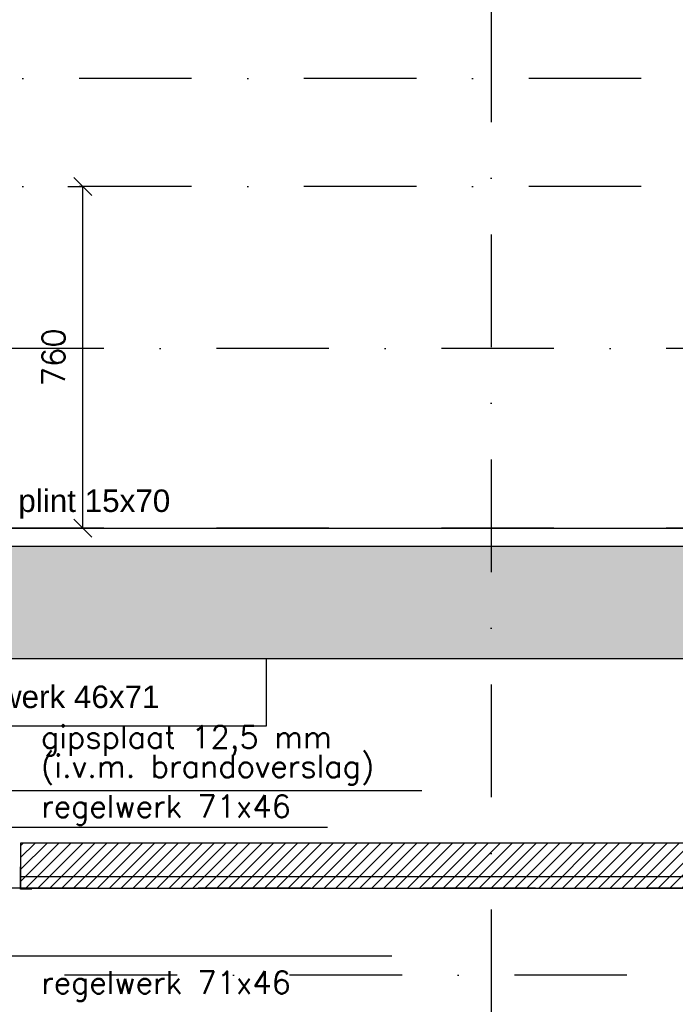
# Model space of a CAD drawing. Extents: x 151406 to 360561, y 44436 to 197234.
# Tile 16 of 57: x 159566 to 161024, y 98238 to 100426. Entities that reach past the tile are written whole.
import ezdxf

# ---------------------------------------------------------------- set-up
doc = ezdxf.new("R2010")
doc.units = 0
doc.header["$LTSCALE"] = 20
doc.header["$MEASUREMENT"] = 0
doc.header["$PDSIZE"] = -1
doc.linetypes.add('DASHDOT', pattern=[25, 12.5, -6.25, 0, -6.25])
doc.linetypes.add('DD1', pattern=[2.66667, 1.66667, -0.5, 0, -0.5])
doc.layers.get('0').update_dxf_attribs({"linetype": 'CONTINUOUS'})
doc.layers.get('DEFPOINTS').update_dxf_attribs({"linetype": 'CONTINUOUS'})
for name, color, linetype in [('A--01A1_ACEER', 1, 'CONTINUOUS'), ('A--A23--_F--3-', 9, 'CONTINUOUS'), ('A--L21--_F-23-', 4, 'CONTINUOUS'), ('A--L23--', 7, 'CONTINUOUS'), ('A--L23--_F--3-', 7, 'CONTINUOUS'), ('A--L28D1_KONSTRUKTIES', 1, 'CONTINUOUS'), ('A--L35-D2-_PLAFONDS', 2, 'CONTINUOUS'), ('A--L35-D4-_PLAFONDS', 4, 'CONTINUOUS'), ('A--L35D1_PLAFONDS', 1, 'CONTINUOUS'), ('A--M$1A-_F123-', 1, 'CONTINUOUS'), ('A--T$1A-_F123_20', 1, 'CONTINUOUS'), ('A--T01A-25_TEKST', 2, 'CONTINUOUS'), ('STRAMIEN', 8, 'DD1')]:
    doc.layers.add(name, color=color, linetype=linetype)
doc.styles.add('ALFA-0_25', font='ROMANS')
doc.styles.add('EB2', font='ARIAL.TTF')
doc.styles.add('HIEMSTRA', font='romans.shx')
doc.dimstyles.new('STANDARD$0', dxfattribs={"dimscale": 50, "dimtxt": 2.5, "dimasz": 2, "dimexe": 2, "dimexo": 0, "dimgap": 2, "dimtad": 1, "dimdec": 0, "dimzin": 0, "dimdsep": 46, "dimtxsty": 'ALFA-0_25', "dimblk1": 'OBLIQUE', "dimblk2": 'OBLIQUE', "dimsah": 1, "dimcen": -3, "dimdle": 2, "dimclrd": 1, "dimclre": 1, "dimclrt": 2, "dimadec": 0, "dimazin": 0, "dimtfac": 0.666667, "dimtofl": 0, "dimtmove": 2, "dimatfit": 3, "dimldrblk": 'OBLIQUE', "dimfxl": 0, "dimtvp": 0.833333, "dimtolj": 1, "dimtzin": 0, "dimarcsym": 0})

# ---------------------------------------------------------------- blocks, each defined once
blk = doc.blocks.new('*U983')
at = {"layer": 'A--L23--_F--3-', "color": 2, "linetype": 'Continuous'}
blk.add_lwpolyline([(0, 0), (0, 20), (5501.5, 20), (5501.5, 0)], dxfattribs=at)
blk = doc.blocks.new('_OBLIQUE')
at = {"color": 0, "linetype": 'ByBlock'}
blk.add_line((-0.5, -0.5), (0.5, 0.5), dxfattribs=at)
blk = doc.blocks.new('*D286')
at = {"layer": 'A--M$1A-_F123-', "color": 1, "lineweight": -2}
for p, q in [((159673, 100055.9), (159706.4, 100055.9)), ((159706.4, 99295.9), (159706.4, 100055.9)), ((159673, 99295.9), (159706.4, 99295.9))]:
    blk.add_line(p, q, dxfattribs=at)
at = {"layer": 'DEFPOINTS', "color": 0}
for p in [(159673, 100055.9), (159706.4, 100055.9), (159673, 99295.9)]:
    blk.add_point(p, dxfattribs=at)
at = {"layer": 'A--M$1A-_F123-', "color": 1, "lineweight": -2, "xscale": 40, "yscale": 40, "zscale": 40}
for p, rotation in [((159706.4, 100055.9), 90), ((159706.4, 99295.9), 270)]:
    blk.add_blockref('_OBLIQUE', p, dxfattribs=dict(at, rotation=rotation))
at = {"layer": 'A--M$1A-_F123-', "color": 2, "insert": (159641.4, 99675.9), "char_height": 50, "attachment_point": 5, "rotation": 90, "style": 'ALFA-0_25'}
blk.add_mtext('\\A1;760', dxfattribs=at)

msp = doc.modelspace()

# ---------------------------------------------------------------- hatches: boundary and pattern name
at = {"layer": 'A--01A1_ACEER', "linetype": 'Continuous'}
h = msp.add_hatch(dxfattribs=at)
h.set_pattern_fill('ANSI31', color=256, scale=150, style=0)
h.set_pattern_definition([(45, (517.222, 3550.212), (-13.2582521, 13.2582521), [])])
h.paths.add_polyline_path([(159568.29, 98496.11), (164629.265, 98496.11), (164629.265, 98596.11), (159568.29, 98596.11)])
at = {"layer": 'A--A23--_F--3-'}
h = msp.add_hatch(dxfattribs=at)
h.set_pattern_fill('ALFABET', color=256, scale=20, angle=1, style=0, pattern_type=2)
h.set_pattern_definition([(134, (241576.95, 3500), (86.32078, 83.359), []), (129, (241576.95, 3500), (-143.64922, -10.04493), [15, -165]), (184, (241576.95, 3500), (30.37155, 149.9312), [12, -132]), (78.5486, (241564.97, 3499.16), (-113.27778, 139.88618), [12.74804, -140.22842]), (132.8158, (241577.64, 3540), (-213.99344, -29.37358), [22.5, -247.5]), (82.3644, (241559.81, 3537.55), (-183.50393, 198.05632), [19.12206, -210.3426]), (187.8158, (241577.64, 3540), (-183.50378, 198.05647), [18, -198]), (158, (241557.47, 3530.34), (-120.76856, -78.42802), [15, -165]), (213, (241557.47, 3530.34), (-46.12453, 145.8572), [12, -132]), (107.5486, (241547.41, 3523.81), (-166.89315, 67.42906), [12.74804, -140.22842]), (141.5, (241576.946, 3500), (-1.26964, 66.611074), [0, -130.4, 0, -134, 0, -132.5]), (171.5, (241576.946, 3500), (-51.229207, 79.788568), [0, -76.4, 0, -127.4, 0, -50.5]), (211.5, (241621.54, 3499.22), (-106.826954, -2.64699), [0, -50, 0, -156, 0, -207]), (221.5, (241641.54, 3498.87), (-116.270055, 22.05355), [0, -65, 0, -103.6, 0, -147]), (221.5, (241641.54, 3498.87), (-116.270055, 22.05355), [0, -65, 0, -103.6, 0, -147])])
h.paths.add_polyline_path([(167569.252, 99005.898), (159025.244, 99005.898), (159025.296, 99255.898), (167569.252, 99255.898)])

# ---------------------------------------------------------------- linework, layer by layer
at = {"layer": 'A--L21--_F-23-', "linetype": 'Continuous'}
msp.add_lwpolyline([(167569.252, 99005.898), (159025.244, 99005.898), (159025.296, 99255.898), (167569.252, 99255.898)], close=True, dxfattribs=at)
at = {"layer": 'A--L28D1_KONSTRUKTIES'}
msp.add_lwpolyline([(160114.265, 99005.898), (160114.265, 98855.898), (159314.265, 98855.898), (159314.265, 95795.898)], dxfattribs=at)
at = {"layer": 'A--L35-D2-_PLAFONDS'}
for points in [[(164597.043, 98521.11), (159568.29, 98521.11)], [(159568.29, 98496.11), (164597.043, 98496.11)]]:
    msp.add_lwpolyline(points, dxfattribs=at)
at = {"layer": 'A--L35-D4-_PLAFONDS'}
for p, q in [((159568.29, 98493.884), (159568.29, 98543.884)), ((159593.29, 98493.884), (159568.29, 98493.884))]:
    msp.add_line(p, q, dxfattribs=at)
at = {"layer": 'A--L35D1_PLAFONDS', "linetype": 'Continuous'}
msp.add_lwpolyline([(159568.29, 98496.11), (164629.265, 98496.11), (164629.265, 98596.11), (159568.29, 98596.11)], close=True, dxfattribs=at)
at = {"layer": 'A--T01A-25_TEKST'}
for p, q in [((159131.978, 98713.346), (160460.353, 98713.346)), ((159005.265, 98631.81), (160250.8, 98631.81)), ((159217.703, 98345.618), (160393.934, 98345.618))]:
    msp.add_line(p, q, dxfattribs=at)
at = {"layer": 'STRAMIEN', "linetype": 'DASHDOT'}
for p, q in [((160614.265, 109950.716), (160614.265, 90967.39)), ((160948.298, 100295.898), (151764.265, 100295.898)), ((160948.298, 100055.898), (151764.265, 100055.898)), ((185758.708, 99695.898), (151764.265, 99695.898)), ((185758.708, 99295.898), (151764.265, 99295.898)), ((185717.798, 98495.898), (151764.265, 98495.898)), ((160916.365, 98302.898), (152270.673, 98302.898))]:
    msp.add_line(p, q, dxfattribs=at)

# ---------------------------------------------------------------- block references
at = {"layer": 'A--L23--'}
msp.add_blockref('*U983', (159127.765, 99275.898), dxfattribs=at)

# ---------------------------------------------------------------- texts
at = {"layer": 'A--T$1A-_F123_20', "style": 'EB2'}
for s, p in [('plint 15x70', (159563.138, 99332.193)), ('regelwerk 46x71', (159364.599, 98896.44))]:
    msp.add_text(s, height=50, dxfattribs=at).set_placement(p)
at = {"layer": 'A--T01A-25_TEKST', "style": 'HIEMSTRA'}
for s, p in [('gipsplaat 12,5 mm', (159613.426, 98806.949)), ('(i.v.m. brandoverslag)', (159613.426, 98742.233)), ('regelwerk 71x46', (159614.127, 98653.146)), ('regelwerk 71x46', (159614.127, 98261.568))]:
    msp.add_text(s, height=50, dxfattribs=at).set_placement(p)

# ---------------------------------------------------------------- dimensions: what is measured, and where the dimension line sits
at = {"layer": 'A--M$1A-_F123-'}
dim = msp.add_linear_dim(base=(159706.42, 100055.898), p1=(159672.963, 99295.898), p2=(159672.963, 100055.898), angle=90, dimstyle='STANDARD$0', override={"dimscale": 20, "dimexe": 0, "dimexo": 0, "dimcen": 0, "dimdle": 0, "dimclrt": 2, "dimtfac": 0.75, "dimtvp": 1.5}, dxfattribs=at)
dim.commit()
dim.dimension.update_dxf_attribs({"geometry": '*D286', "text_midpoint": (159641.42, 99675.898)})

doc.saveas('drawing.dxf')
